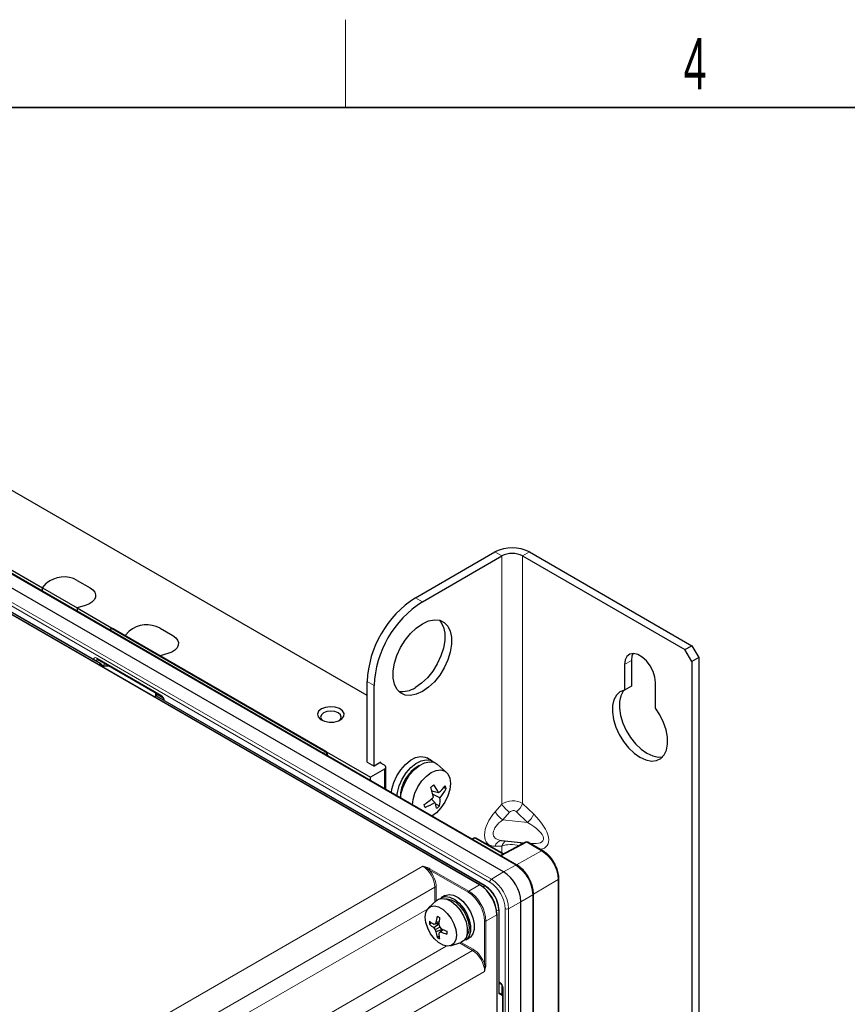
# Paper-space layout 'Blatt2' of a CAD drawing. Header units: millimetres. Extents: x 5 to 418, y 2 to 292.
# Tile 46 of 53: x 147 to 203, y 221 to 288. Entities that reach past the tile are written whole.
import ezdxf

# ---------------------------------------------------------------- set-up
doc = ezdxf.new("R2010")
doc.units = ezdxf.units.MM
doc.layers.add('SLD-0', color=7, linetype='Continuous')
doc.styles.add('SLDTEXTSTYLE0', font='TXT', dxfattribs={"width": 0.605})

psp = doc.layouts.new('Blatt2')

# ---------------------------------------------------------------- linework, layer by layer
at = {"color": 7, "linetype": 'Continuous', "lineweight": 25}
for p, q in [((170.719, 242.366), (133.478, 263.865)), ((180.029, 230.325), (123.696, 262.845)), ((180.937, 230.792), (124.604, 263.313)), ((178.429, 229.446), (122.676, 261.632)), ((152.536, 244.531), (123.022, 261.569)), ((174.019, 249.035), (179.44, 252.164)), ((181.797, 252.164), (192.875, 245.769)), ((145.271, 251.614), (148.555, 249.718)), ((174.49, 248.763), (179.911, 251.892)), ((181.325, 251.892), (192.403, 245.497)), ((150.932, 250.224), (151.804, 249.721)), ((148.555, 249.718), (148.824, 250.027)), ((148.555, 249.718), (150.928, 248.349)), ((148.555, 249.486), (148.555, 249.718)), ((151.463, 248.504), (150.928, 248.349)), ((150.928, 248.349), (150.928, 248.117)), ((150.928, 248.349), (153.387, 246.928)), ((153.245, 246.921), (153.117, 246.852)), ((167.926, 238.537), (153.407, 246.919)), ((154.213, 246.454), (154.481, 246.762)), ((156.588, 246.958), (157.46, 246.455)), ((192.403, 245.497), (192.875, 245.769)), ((192.875, 244.681), (192.403, 245.497)), ((192.875, 245.769), (193.346, 244.953)), ((152.306, 244.846), (156.674, 242.324)), ((157.12, 245.238), (156.586, 245.083)), ((188.75, 244.748), (188.75, 243.01)), ((193.346, 244.953), (192.875, 244.681)), ((192.875, 244.681), (192.875, 102.875)), ((193.346, 244.953), (193.346, 103.147)), ((152.591, 244.454), (152.561, 244.507)), ((152.678, 244.404), (152.591, 244.454)), ((153.111, 244.381), (152.778, 244.381)), ((188.279, 244.476), (188.279, 242.738)), ((170.719, 237.808), (170.719, 243.319)), ((171.19, 237.536), (171.19, 243.047)), ((188.75, 243.01), (188.279, 242.738)), ((190.4, 241.513), (190.4, 243.251)), ((156.195, 242.282), (156.28, 242.331)), ((156.341, 242.516), (156.341, 242.334)), ((178.789, 229.375), (156.347, 242.331)), ((156.826, 242.061), (156.826, 242.055)), ((167.945, 238.525), (170.954, 236.787)), ((168.01, 238.393), (168.01, 238.393)), ((175.16, 237.893), (174.783, 238.111)), ((170.719, 237.808), (171.19, 237.536)), ((171.897, 237.332), (170.954, 236.787)), ((171.662, 237.808), (171.19, 237.536)), ((171.897, 237.604), (171.603, 237.774)), ((171.662, 237.74), (171.662, 237.808)), ((171.995, 235.955), (171.995, 237.468)), ((176.121, 237.131), (175.506, 237.677)), ((170.954, 236.555), (170.954, 236.787)), ((175.953, 236.086), (176.105, 236.014)), ((175.104, 235.301), (175.337, 235.073)), ((175.14, 235.859), (175.595, 235.741)), ((175.198, 235.633), (175.691, 235.388)), ((175.373, 234.979), (175.652, 234.837)), ((177.994, 232.634), (177.866, 232.565)), ((180.024, 231.553), (178.156, 232.632)), ((181.529, 232.362), (179.815, 231.44)), ((179.87, 232.471), (181.435, 232.312)), ((182.705, 231.775), (181.692, 232.36)), ((181.848, 232.27), (181.851, 232.269)), ((183.802, 119.914), (183.802, 229.875)), ((176.014, 228.706), (175.778, 228.57)), ((182.067, 100.928), (182.067, 228.836)), ((175.457, 228.369), (174.905, 227.868)), ((181.207, 100.358), (181.207, 228.283)), ((179.593, 100.447), (179.593, 227.429)), ((179.719, 222.06), (179.719, 227.766)), ((175.121, 226.848), (174.979, 226.766)), ((175.615, 226.808), (175.27, 226.742)), ((175.612, 226.764), (175.27, 226.506)), ((175.618, 226.835), (175.351, 226.778)), ((175.688, 226.551), (175.351, 226.372)), ((175.626, 226.925), (175.409, 226.865)), ((175.834, 226.399), (175.409, 226.233)), ((175.631, 225.934), (175.495, 225.856)), ((175.85, 226.418), (175.656, 226.196)), ((175.896, 226.396), (175.741, 226.234)), ((176.4, 225.278), (177.11, 225.505)), ((177.445, 225.683), (177.68, 225.819)), ((179.719, 222.762), (179.795, 222.718)), ((179.719, 222.066), (179.947, 221.935)), ((179.947, 222.455), (179.947, 120.243))]:
    psp.add_line(p, q, dxfattribs=at)
at = {"color": 7, "linetype": 'Continuous', "lineweight": 18}
for p, q in [((180.856, 230.785), (124.523, 263.306)), ((179.086, 229.628), (122.753, 262.148)), ((122.869, 262.351), (179.202, 229.83)), ((178.395, 229.443), (122.642, 261.628)), ((152.475, 244.544), (122.989, 261.566)), ((179.911, 251.892), (179.44, 252.164)), ((181.325, 251.892), (181.797, 252.164)), ((179.911, 251.892), (179.911, 234.95)), ((181.325, 234.989), (181.325, 251.892)), ((174.019, 249.035), (174.49, 248.763)), ((153.326, 246.912), (153.165, 246.825)), ((167.845, 238.53), (153.326, 246.912)), ((152.351, 244.82), (152.261, 244.781)), ((152.261, 244.781), (152.261, 244.69)), ((152.271, 244.922), (156.639, 242.401)), ((188.75, 244.748), (188.279, 244.476)), ((152.404, 244.47), (152.503, 244.528)), ((152.536, 244.492), (152.451, 244.443)), ((152.503, 244.528), (152.475, 244.544)), ((152.575, 244.425), (152.536, 244.492)), ((152.678, 244.366), (152.575, 244.425)), ((152.631, 244.339), (152.678, 244.366)), ((152.668, 244.41), (152.865, 244.523)), ((152.778, 244.369), (152.679, 244.312)), ((152.778, 244.381), (152.778, 244.369)), ((153.132, 244.369), (152.778, 244.369)), ((170.719, 243.319), (171.19, 243.047)), ((156.175, 242.293), (156.274, 242.351)), ((156.313, 242.328), (156.214, 242.271)), ((156.274, 242.351), (156.274, 242.555)), ((156.341, 242.312), (156.313, 242.328)), ((156.788, 242.191), (156.341, 242.449)), ((156.341, 242.312), (156.341, 242.334)), ((178.756, 229.372), (156.341, 242.312)), ((167.689, 238.44), (167.845, 238.53)), ((167.963, 238.326), (167.925, 238.304)), ((167.925, 238.304), (167.963, 238.326)), ((167.963, 238.326), (167.963, 238.326)), ((171.897, 236.011), (171.897, 237.332)), ((179.451, 234.433), (179.911, 234.95)), ((181.325, 234.989), (182.084, 234.261)), ((180.44, 234.396), (179.98, 233.879)), ((181.67, 233.707), (180.912, 234.435)), ((181.67, 233.707), (179.98, 233.879)), ((178.075, 232.624), (177.914, 232.538)), ((179.976, 231.527), (178.075, 232.624)), ((179.911, 232.09), (179.451, 232.076)), ((181.61, 232.353), (179.863, 231.413)), ((179.911, 232.09), (179.911, 231.618)), ((182.624, 231.768), (181.61, 232.353)), ((180.906, 230.811), (182.624, 231.768)), ((147.029, 214.849), (174.514, 230.716)), ((174.997, 230.546), (177.651, 229.014)), ((180.029, 230.325), (180.856, 230.785)), ((177.605, 228.933), (174.951, 230.464)), ((179.202, 229.83), (180.029, 230.325)), ((175.338, 229.287), (148.176, 213.607)), ((175.338, 228.262), (175.338, 229.287)), ((175.432, 229.287), (175.432, 228.347)), ((177.651, 229.014), (178.395, 229.443)), ((178.616, 229.291), (178.756, 229.372)), ((183.755, 229.808), (182.067, 228.799)), ((183.755, 119.848), (183.755, 229.808)), ((182.02, 228.769), (181.207, 228.283)), ((182.02, 100.861), (182.02, 228.769)), ((181.207, 228.283), (180.366, 227.814)), ((149.222, 213.002), (174.831, 227.786)), ((179.573, 227.402), (178.829, 226.973)), ((179.561, 227.659), (179.699, 227.739)), ((179.573, 100.419), (179.573, 227.402)), ((179.699, 222.001), (179.699, 227.739)), ((180.132, 99.907), (180.132, 227.815)), ((180.366, 227.814), (180.366, 99.906)), ((178.736, 224.037), (178.736, 226.973)), ((178.829, 226.973), (178.829, 224.037)), ((176.113, 225.26), (150.931, 210.723)), ((177.91, 224.961), (177.019, 225.476)), ((177.138, 225.515), (177.957, 225.042)), ((150.931, 209.4), (177.91, 224.961)), ((178.735, 223.533), (151.238, 207.673)), ((179.719, 222.819), (179.761, 222.795)), ((179.912, 221.955), (179.912, 222.579)), ((179.947, 221.858), (179.699, 222.001)), ((179.995, 222.387), (179.995, 120.175))]:
    psp.add_line(p, q, dxfattribs=at)
at = {"color": 7, "linetype": 'Continuous', "lineweight": 25, "flags": 128}
for points in [[(151.804, 249.721), (151.996, 249.58), (152.125, 249.417), (152.185, 249.241), (152.172, 249.062), (152.087, 248.89), (151.934, 248.733), (151.722, 248.602), (151.463, 248.504)], [(151.804, 249.721), (151.996, 249.58), (152.125, 249.417), (152.185, 249.241), (152.172, 249.062), (152.087, 248.89), (151.934, 248.733), (151.722, 248.602), (151.463, 248.504)], [(174.49, 242.639), (174.073, 242.449), (173.675, 242.368), (173.312, 242.401), (173.001, 242.545), (172.755, 242.794), (172.585, 243.137), (172.497, 243.56), (172.497, 244.044), (172.585, 244.567), (172.755, 245.107), (173.001, 245.641), (173.312, 246.144), (173.675, 246.595), (174.073, 246.975), (174.49, 247.266), (174.907, 247.456), (175.305, 247.536), (175.668, 247.504), (175.979, 247.36), (176.225, 247.111), (176.395, 246.767), (176.482, 246.344), (176.482, 245.861), (176.395, 245.337), (176.225, 244.797), (175.979, 244.264), (175.668, 243.76), (175.305, 243.309), (174.907, 242.93), (174.49, 242.639)], [(175.651, 247.508), (175.754, 247.383), (175.924, 247.039), (176.011, 246.616), (176.011, 246.133), (175.924, 245.609), (175.754, 245.069), (175.507, 244.536), (175.196, 244.033), (174.833, 243.581), (174.435, 243.202), (174.019, 242.911)], [(157.46, 246.455), (157.653, 246.314), (157.782, 246.151), (157.842, 245.975), (157.829, 245.796), (157.744, 245.624), (157.591, 245.468), (157.379, 245.337), (157.12, 245.238)], [(157.46, 246.455), (157.653, 246.314), (157.782, 246.151), (157.842, 245.975), (157.829, 245.796), (157.744, 245.624), (157.591, 245.468), (157.379, 245.337), (157.12, 245.238)], [(190.4, 243.251), (190.357, 243.621), (190.231, 244.011), (190.034, 244.388), (189.78, 244.724), (189.49, 244.989), (189.188, 245.163), (188.899, 245.232), (188.645, 245.19), (188.447, 245.041), (188.322, 244.796), (188.279, 244.476)], [(188.863, 245.233), (188.793, 245.068), (188.75, 244.748)], [(188.279, 242.738), (187.974, 242.616), (187.731, 242.391), (187.56, 242.073), (187.468, 241.678), (187.461, 241.221), (187.537, 240.725), (187.694, 240.211), (187.925, 239.702), (188.219, 239.22), (188.563, 238.789), (188.942, 238.426), (189.339, 238.148), (189.736, 237.968), (190.115, 237.893), (190.459, 237.927), (190.753, 238.069), (190.984, 238.311), (191.141, 238.644), (191.218, 239.052), (191.21, 239.518), (191.119, 240.019), (190.947, 240.534), (190.704, 241.04), (190.4, 241.513)], [(188.263, 242.735), (188.202, 242.663), (188.031, 242.345), (187.94, 241.95), (187.932, 241.494), (188.008, 240.997), (188.166, 240.483), (188.396, 239.974), (188.691, 239.493), (189.035, 239.061), (189.414, 238.698), (189.811, 238.42), (190.207, 238.24), (190.586, 238.165), (190.887, 238.188)], [(167.596, 241.448), (167.405, 241.287), (167.328, 241.098), (167.375, 240.905), (167.539, 240.735), (167.798, 240.611), (168.117, 240.549), (168.454, 240.558), (168.762, 240.637), (169, 240.774), (169.136, 240.952), (169.152, 241.147), (169.045, 241.331), (168.829, 241.481), (168.535, 241.575), (168.202, 241.602), (167.874, 241.557), (167.596, 241.448)], [(168.805, 240.655), (168.891, 240.742), (168.944, 240.896), (168.891, 241.051), (168.739, 241.182), (168.512, 241.27), (168.244, 241.301), (167.976, 241.27), (167.749, 241.182)], [(167.749, 241.182), (167.597, 241.051), (167.544, 240.896), (167.597, 240.742), (167.683, 240.655)], [(172.376, 235.735), (172.408, 235.968), (172.534, 236.423), (172.738, 236.876), (173.008, 237.297), (173.326, 237.66), (173.673, 237.944), (174.027, 238.128), (174.366, 238.203), (174.668, 238.163), (174.783, 238.111)], [(172.753, 235.517), (172.785, 235.75), (172.911, 236.205), (173.115, 236.658), (173.385, 237.079), (173.703, 237.443), (174.05, 237.726), (174.404, 237.911), (174.743, 237.985), (175.045, 237.946), (175.271, 237.813)], [(172.987, 235.354), (173.021, 235.614), (173.146, 236.069), (173.351, 236.522), (173.62, 236.943), (173.939, 237.307), (174.286, 237.59), (174.64, 237.774), (174.979, 237.849), (175.281, 237.809), (175.506, 237.677)], [(173.807, 234.909), (173.849, 235.274), (173.977, 235.71), (174.182, 236.139), (174.45, 236.533), (174.762, 236.864), (175.097, 237.11), (175.433, 237.255), (175.746, 237.288), (176.016, 237.207), (176.223, 237.017), (176.354, 236.732), (176.399, 236.371), (176.356, 235.959), (176.228, 235.523), (176.023, 235.094), (175.756, 234.7), (175.444, 234.369), (175.138, 234.14)], [(175.674, 228.492), (175.807, 228.586), (176.069, 228.648), (176.372, 228.597), (176.692, 228.438), (177.006, 228.181), (177.291, 227.846), (177.525, 227.458), (177.692, 227.045), (177.779, 226.638), (177.779, 226.267), (177.692, 225.96), (177.525, 225.74), (177.325, 225.632)], [(176.014, 228.706), (176.043, 228.722), (176.305, 228.784), (176.607, 228.733), (176.927, 228.574), (177.242, 228.317), (177.527, 227.982), (177.761, 227.594), (177.928, 227.181), (178.015, 226.774), (178.015, 226.403), (177.928, 226.096), (177.761, 225.876), (177.68, 225.819)], [(174.681, 227.242), (174.724, 227.564), (174.85, 227.81), (175.049, 227.96), (175.304, 228.002), (175.595, 227.933), (175.898, 227.757), (176.189, 227.491), (176.444, 227.154), (176.643, 226.775), (176.769, 226.384), (176.812, 226.012), (176.769, 225.69), (176.643, 225.445), (176.444, 225.295), (176.189, 225.252), (175.898, 225.322), (175.595, 225.497), (175.304, 225.764), (175.049, 226.1), (174.85, 226.479), (174.724, 226.871), (174.681, 227.242)], [(175.457, 228.369), (175.583, 228.456), (175.845, 228.519), (176.148, 228.468), (176.468, 228.309), (176.782, 228.052), (177.067, 227.717), (177.302, 227.328), (177.468, 226.915), (177.555, 226.509), (177.555, 226.138), (177.468, 225.831), (177.302, 225.611), (177.11, 225.505)], [(176.067, 228.492), (176.171, 228.495), (176.46, 228.426), (176.762, 228.252), (177.052, 227.986), (177.306, 227.651), (177.504, 227.274), (177.629, 226.884), (177.672, 226.514), (177.629, 226.194), (177.521, 225.972)]]:
    psp.add_lwpolyline(points, dxfattribs=at)
at = {"color": 7, "linetype": 'Continuous', "lineweight": 18, "flags": 128}
for points in [[(152.531, 244.533), (152.535, 244.532), (152.536, 244.531)], [(152.536, 244.492), (152.545, 244.497), (152.552, 244.501), (152.557, 244.504), (152.56, 244.506), (152.561, 244.507)], [(152.678, 244.404), (152.682, 244.399), (152.683, 244.391), (152.682, 244.379), (152.678, 244.366)], [(153.074, 244.381), (153.083, 244.391), (153.086, 244.395)], [(156.347, 242.331), (156.345, 242.332), (156.341, 242.334)], [(156.826, 242.06), (156.826, 242.057), (156.826, 242.054)]]:
    psp.add_lwpolyline(points, dxfattribs=at)
at = {"color": 7, "linetype": 'Continuous', "lineweight": 25}
for centre, radius, start, end in [((180.618, 249.89), 2.562, 62.60967, 117.39033), ((180.618, 250.528), 1.537, 62.60967, 117.39033), ((150.021, 248.587), 1.873, 60.92191, 129.73148), ((177.853, 243.011), 7.141, 122.4763, 177.5237), ((178.324, 242.739), 7.141, 122.4763, 177.5237), ((153.324, 246.774), 0.167, 60.00269, 118.26557), ((155.678, 245.321), 1.873, 60.92191, 129.73148), ((152.503, 244.473), 0.0667, 30, 60.00269), ((173.134, 244.249), 1.605, 260.08974, 303.47027), ((156.313, 242.274), 0.0667, 60.00269, 119.99731), ((167.843, 238.393), 0.167, 0, 60.00269), ((171.846, 237.468), 0.146, 290.78342, 69.21658), ((175.448, 235.415), 2.464, 118.50661, 180.74697), ((172.286, 239.411), 4.325, 310.03703, 313.43025), ((169.784, 234.39), 5.555, 10.7445, 17.9256), ((172.336, 234.05), 3.671, 27.43696, 37.22062), ((173.594, 238.177), 3.152, 309.39259, 321.25834), ((173.301, 237.419), 3.136, 319.64425, 333.38046), ((173.786, 235.483), 2.379, 12.9028, 17.66392), ((171.778, 239.09), 5.042, 304.25232, 313.38603), ((173.863, 235.242), 1.833, 347.23167, 4.58772), ((170.81, 233.78), 3.973, 13.85837, 16.70835), ((173.403, 238.043), 3.544, 290.90157, 303.07681), ((173.296, 234.233), 2.208, 11.31181, 22.35959), ((173.401, 237.167), 3.239, 309.46815, 313.99913), ((178.073, 232.487), 0.167, 60.00269, 118.26557), ((181.608, 232.215), 0.167, 60.00269, 118.26557), ((178.649, 228.167), 2.561, 2.60548, 57.39452), ((178.409, 229.419), 0.0335, 354.31775, 54.37007), ((178.776, 229.345), 0.0335, 65.69288, 125.61758), ((177.652, 227.646), 2.049, 2.60548, 57.39452), ((177.754, 227.705), 1.947, 2.60548, 57.39452), ((178.456, 226.488), 3.071, 164.67254, 172.94357), ((177.799, 231.099), 4.443, 238.76618, 241.23919), ((181.477, 226.34), 5.88, 171.54824, 176.01342), ((179.56, 227.426), 0.0335, 5.63188, 65.68826), ((177.543, 226.865), 2.566, 177.79386, 182.20614), ((176.909, 229.206), 2.958, 229.27128, 236.36561), ((176.502, 228.182), 2.08, 222.90346, 233.67882), ((177.741, 221.215), 6.055, 113.25211, 114.08461), ((178.303, 228.236), 3.492, 209.70073, 212.26913), ((177.444, 225.455), 2.476, 145.28299, 147.70945), ((180.537, 228.167), 5.126, 196.07178, 197.78491), ((180.011, 229.349), 5.149, 212.24559, 213.9895), ((178.371, 227.549), 3.241, 201.28315, 203.94422), ((177.44, 226.498), 2.048, 187.42127, 198.25778), ((176.86, 228.029), 2.566, 237.86118, 242.14419), ((181.409, 222.926), 6.618, 150.38567, 151.17712), ((178.448, 226.33), 2.845, 184.3082, 191.55665), ((174.287, 229.376), 3.462, 293.28532, 294.83714), ((178.313, 231.623), 5.758, 243.47645, 248.02566), ((176.964, 228.997), 3.022, 246.1247, 254.52435), ((180.6, 226.184), 4.443, 178.72604, 181.27396)]:
    psp.add_arc(centre, radius, start, end, dxfattribs=at)
at = {"color": 7, "linetype": 'Continuous', "lineweight": 18}
for centre, radius, start, end in [((153.277, 246.845), 0.0823, 53.60191, 112.96519), ((153.373, 246.844), 0.0825, 65.36022, 124.60414), ((152.156, 245.014), 0.256, 266.86601, 294.28662), ((152.351, 244.912), 0.0804, 172.95535, 235.73247), ((152.524, 244.496), 0.0377, 79.54177, 123.48081), ((152.452, 244.446), 0.0962, 28.85561, 58.04533), ((153.253, 244.612), 0.335, 203.89668, 223.41159), ((156.275, 242.274), 0.0765, 59.92932, 90.5113), ((156.294, 242.301), 0.0335, 54.38183, 114.31395), ((156.334, 242.297), 0.0377, 79.54177, 123.48081), ((156.722, 242.392), 0.083, 173.97139, 233.87933), ((167.892, 238.462), 0.0825, 65.36022, 124.60414), ((167.714, 238.318), 0.249, 1.72152, 58.27848), ((167.931, 238.398), 0.0784, 293.71668, 357.27393), ((167.927, 238.4), 0.0825, 295.38794, 354.63803), ((181.536, 235.972), 1.919, 212.17568, 235.2044), ((179.992, 235.553), 1.448, 309.4534, 337.0751), ((181.075, 235.455), 1.919, 212.17568, 235.2044), ((180.75, 234.825), 1.448, 309.4534, 337.0751), ((178.026, 232.558), 0.0823, 53.60191, 112.96519), ((178.122, 232.557), 0.0825, 65.36022, 124.60414), ((179.969, 231.94), 0.536, 98.88526, 165.3219), ((180.474, 231.927), 0.586, 119.27084, 163.87826), ((180.834, 231.981), 0.487, 29.01543, 47.28133), ((181.562, 232.286), 0.0823, 53.60191, 112.96519), ((181.657, 232.285), 0.0825, 65.36022, 124.60414), ((182.671, 231.7), 0.0825, 65.37579, 124.60282), ((181.299, 229.697), 2.458, 2.60548, 57.39452), ((175.054, 230.46), 0.103, 123.22971, 177.34769), ((180.903, 230.717), 0.0825, 65.329, 124.60678), ((179.493, 228.654), 2.53, 2.60548, 57.39452), ((183.72, 229.883), 0.0825, 295.38922, 354.62292), ((175.385, 229.196), 0.103, 62.65648, 116.76622), ((178.415, 229.416), 0.0334, 65.32395, 127.31983), ((179.343, 229.616), 0.257, 123.22971, 177.34769), ((177.861, 227.712), 2.274, 2.60548, 57.39452), ((177.839, 227.699), 2.53, 2.60548, 57.39452), ((177.707, 228.928), 0.103, 123.22971, 177.34769), ((181.985, 228.844), 0.0825, 295.38922, 354.62289), ((179.56, 227.433), 0.0334, 292.64531, 354.66615), ((179.685, 227.77), 0.0335, 294.37466, 354.3052), ((180.25, 228.044), 0.257, 242.65648, 296.76622), ((178.783, 227.064), 0.103, 242.65767, 296.74977), ((177.854, 225.047), 0.103, 303.22971, 357.34769), ((178.783, 224.129), 0.103, 242.65767, 296.74977), ((179.843, 222.786), 0.0833, 174.09681, 233.754), ((180.029, 222.463), 0.083, 186.23212, 246.0232)]:
    psp.add_arc(centre, radius, start, end, dxfattribs=at)
for centre, major_axis, ratio, start_param, end_param in [((152.273, 244.649), (-0.168, 0.29), 0.574751, 5.497729, 7.063964), ((152.39, 244.717), (-0.103, 0.135), 0.582975, 6.119278, 6.988848), ((152.475, 244.489), (0.0943, 0), 0.577382, 0.944946, 1.570796), ((152.778, 244.423), (0.141, 0.032), 0.368996, 3.844419, 4.629817), ((156.274, 242.405), (0.0416, 0.0977), 0.227773, 3.435538, 4.220936), ((156.638, 242.129), (-0.167, 0.288), 0.580018, 3.92689, 5.493125), ((168.079, 238.257), (-0.083, 0.144), 0.55776, 0.785631, 1.116077), ((180.618, 234.452), (0.999, 0.059), 0.730873, 0.742532, 2.313328), ((180.17, 233.67), (1.192, 1.45), 0.555624, 1.499892, 3.594287), ((180.676, 234.17), (0.18, 0.307), 0.913999, 6.068359, 7.639156), ((181.056, 233.675), (1.928, -1.584), 0.449224, 5.865164, 7.684038), ((180.642, 233.398), (1.278, 0.646), 0.526389, 1.834297, 3.829654), ((180.585, 233.403), (2.15, -0.911), 0.325005, 5.471862, 7.467219), ((180.618, 231.772), (1, -0.033), 0.422149, 1.084984, 2.370214), ((174.513, 229.763), (-0.583, 1.01), 0.578729, 3.927225, 5.497716), ((174.56, 229.79), (-0.617, 1.068), 0.577557, 3.927224, 5.03262), ((177.604, 227.626), (-0.8, 1.386), 0.577562, 3.92722, 5.497704), ((177.651, 227.653), (-0.833, 1.443), 0.576731, 3.92723, 5.497714), ((177.909, 224.008), (-0.583, 1.01), 0.578749, 3.927206, 5.49769), ((177.956, 224.035), (-0.617, 1.068), 0.577562, 4.392205, 5.497704), ((179.759, 222.522), (-0.166, 0.289), 0.580018, 3.931817, 5.498052), ((179.652, 222.028), (0.0757, 0.0248), 0.571387, 5.185926, 6.756722), ((179.652, 222.028), (0.0497, 0.0707), 0.62845, 4.768833, 5.554231)]:
    psp.add_ellipse(centre, major_axis=major_axis, ratio=ratio, start_param=start_param, end_param=end_param, dxfattribs=at)
at = {"color": 7, "linetype": 'Continuous', "lineweight": 25}
for centre, major_axis, ratio, start_param, end_param in [((152.542, 244.406), (0.0488, 0.0488), 0.171521, 5.281983, 6.32911), ((178.395, 228.082), (-0.833, 1.443), 0.576731, 3.92723, 5.497714), ((178.442, 228.109), (-0.8, 1.386), 0.577562, 3.92722, 5.497704)]:
    psp.add_ellipse(centre, major_axis=major_axis, ratio=ratio, start_param=start_param, end_param=end_param, dxfattribs=at)
for points, knots in [([(152.284, 244.855), (152.285, 244.855), (152.285, 244.856), (152.299, 244.849), (152.306, 244.846)], [0, 0, 0, 0, 0.504299, 1, 1, 1, 1]), ([(152.778, 244.381), (152.768, 244.382), (152.741, 244.383), (152.705, 244.39), (152.684, 244.401), (152.678, 244.404)], [0, 0, 0, 0, 0.273903, 0.772548, 1, 1, 1, 1]), ([(156.674, 242.324), (156.684, 242.318), (156.705, 242.304), (156.744, 242.263), (156.781, 242.21), (156.81, 242.149), (156.824, 242.095), (156.825, 242.071), (156.826, 242.061)], [0, 0, 0, 0, 0.156918, 0.322042, 0.501373, 0.688322, 0.872816, 1, 1, 1, 1]), ([(168.074, 238.218), (168.068, 238.226), (168.049, 238.252), (168.026, 238.304), (168.011, 238.358), (168.01, 238.383), (168.01, 238.393)], [0, 0, 0, 0, 0.1407658, 0.4607617, 0.7776453, 1, 1, 1, 1]), ([(183.517, 230.885), (183.464, 230.98), (183.343, 231.195), (183.096, 231.482), (182.871, 231.674), (182.738, 231.755), (182.705, 231.775)], [0, 0, 0, 0, 0.253645, 0.573601, 0.89534, 1, 1, 1, 1]), ([(181.773, 229.875), (181.723, 229.967), (181.605, 230.181), (181.36, 230.47), (181.124, 230.677), (180.98, 230.766), (180.937, 230.792)], [0, 0, 0, 0, 0.236322, 0.551203, 0.86766, 1, 1, 1, 1]), ([(183.802, 229.875), (183.8, 229.938), (183.793, 230.119), (183.719, 230.436), (183.618, 230.72), (183.532, 230.861), (183.517, 230.885)], [0, 0, 0, 0, 0.194326, 0.560067, 0.925086, 1, 1, 1, 1]), ([(182.067, 228.836), (182.065, 228.899), (182.058, 229.083), (181.984, 229.405), (181.881, 229.698), (181.791, 229.846), (181.773, 229.875)], [0, 0, 0, 0, 0.191294, 0.551476, 0.910964, 1, 1, 1, 1]), ([(179.795, 222.718), (179.805, 222.712), (179.826, 222.698), (179.865, 222.658), (179.902, 222.605), (179.93, 222.544), (179.945, 222.49), (179.946, 222.465), (179.947, 222.455)], [0, 0, 0, 0, 0.154824, 0.317793, 0.495514, 0.682188, 0.868013, 1, 1, 1, 1])]:
    psp.add_open_spline(points, degree=3, knots=knots, dxfattribs=at)
at = {"color": 7, "linetype": 'Continuous', "lineweight": 18}
for points, knots in [([(174.514, 230.716), (174.515, 230.716), (174.547, 230.707), (174.637, 230.682), (174.807, 230.634), (174.927, 230.578), (174.997, 230.546)], [0, 0, 0, 0, 0.0067156, 0.1877957, 0.5272714, 1, 1, 1, 1]), ([(174.514, 230.716), (174.515, 230.716), (174.544, 230.703), (174.626, 230.667), (174.777, 230.592), (174.888, 230.511), (174.951, 230.464)], [0, 0, 0, 0, 0.007035, 0.193157, 0.538471, 1, 1, 1, 1]), ([(178.829, 224.037), (178.822, 223.96), (178.811, 223.827), (178.767, 223.656), (178.744, 223.566), (178.735, 223.534), (178.735, 223.533)], [0, 0, 0, 0, 0.472838, 0.812244, 0.993283, 1, 1, 1, 1]), ([(178.736, 224.037), (178.744, 223.959), (178.759, 223.822), (178.749, 223.654), (178.739, 223.565), (178.735, 223.534), (178.735, 223.533)], [0, 0, 0, 0, 0.461641, 0.806885, 0.992963, 1, 1, 1, 1])]:
    psp.add_open_spline(points, degree=3, knots=knots, dxfattribs=at)
at = {"layer": 'SLD-0', "lineweight": 18}
psp.add_line((169.25, 282.5), (169.25, 288.5), dxfattribs=at)
at = {"layer": 'SLD-0', "lineweight": 35}
psp.add_line((408, 282.5), (26, 282.5), dxfattribs=at)

# ---------------------------------------------------------------- texts
at = {"layer": 'SLD-0', "insert": (193.103, 287.243), "char_height": 3.5, "attachment_point": 2, "style": 'SLDTEXTSTYLE0'}
psp.add_mtext('4', dxfattribs=at)

doc.saveas('drawing.dxf')
